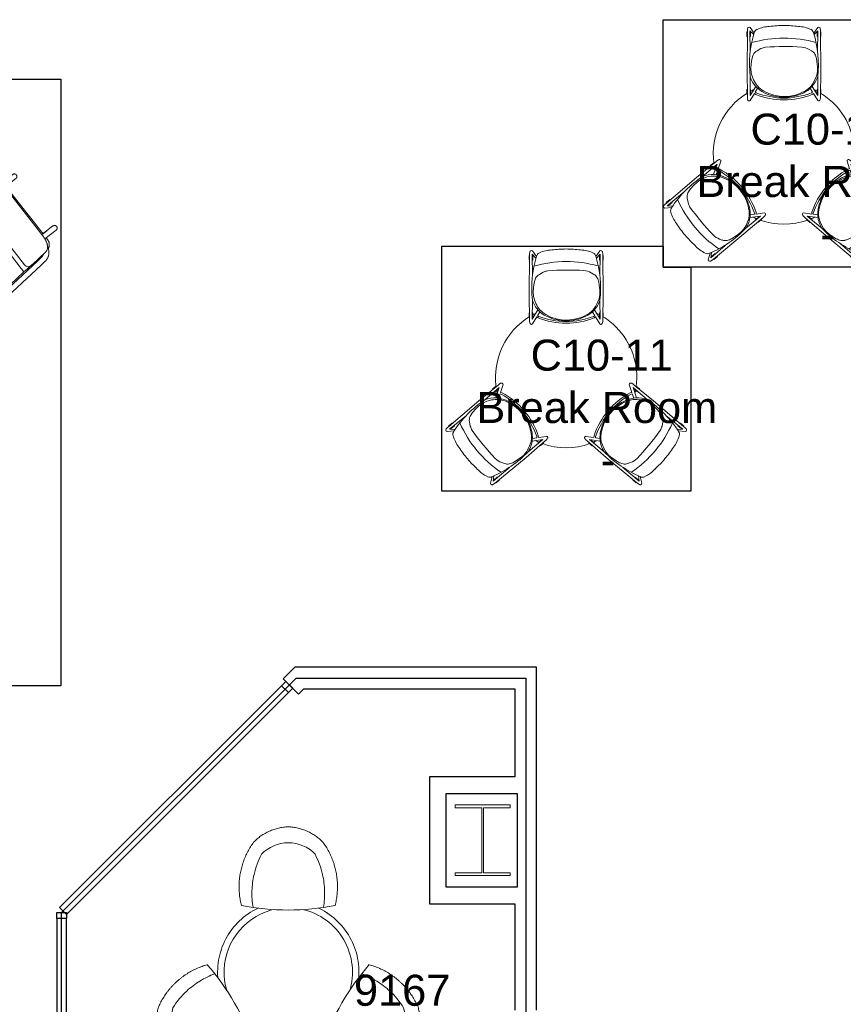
# Model space of a CAD drawing. Header units: inches. Extents: x -1 to 4727, y -3 to 1727.
# Tile 136 of 163: x 3144 to 3354, y 1120 to 1371. Entities that reach past the tile are written whole.
import ezdxf

# ---------------------------------------------------------------- set-up
doc = ezdxf.new("R2010")
doc.units = ezdxf.units.IN
doc.header["$LTSCALE"] = 42
doc.header["$MEASUREMENT"] = 0
doc.layers.get('0').update_dxf_attribs({"linetype": 'CONTINUOUS'})
for name, color, linetype in [('I-FURN', 8, 'CONTINUOUS'), ('I-FURN-CHAR', 9, 'CONTINUOUS'), ('I-GLAZ', 8, 'CONTINUOUS'), ('I-WALL', 8, 'CONTINUOUS'), ('Room Names & IDs', 7, 'CONTINUOUS'), ('S-COLS', 7, 'CONTINUOUS'), ('triLabelLayer', 7, 'CONTINUOUS'), ('triSpaceLayer', 7, 'CONTINUOUS')]:
    doc.layers.add(name, color=color, linetype=linetype)
doc.styles.add('PDF Helvetica', font='Helvetica.ttf')
doc.styles.get("Standard").update_dxf_attribs({"font": 'romans.shx'})

# ---------------------------------------------------------------- blocks, each defined once
blk = doc.blocks.new('Table - With Chairs - Round - 36_-2573516-FURNITURE PLAN - FLOOR 09 - EAST')
at = {"lineweight": 9}
for centre, start, end in [((-64.27, 39.4), 319.0923, 340.9077), ((72.22, 39.4), 199.0923, 220.9077), ((3.98, -78.81), 79.0923, 100.9077)]:
    blk.add_arc(centre, 63.02, start, end, dxfattribs=at)
for centre, major_axis, start_param, end_param in [((-16.54, 11.97), (-6.73, 6.22), 5.68358, 6.517561), ((24.49, 11.97), (6.73, 6.22), 6.048809, 6.88279), ((-16.64, 11.78), (-8.75, 2.72), 6.048809, 6.88279), ((24.6, 11.78), (8.75, 2.72), 5.68358, 6.517561), ((3.87, -23.75), (2.02, 8.94), 2.541988, 3.375969), ((4.08, -23.75), (-2.02, 8.94), 2.907216, 3.741198)]:
    blk.add_ellipse(centre, major_axis=major_axis, ratio=0.999075, start_param=start_param, end_param=end_param, dxfattribs=at)
for points, knots in [([(-28.06, 18.5), (-27.83, 18.85), (-27.35, 19.54), (-26.68, 20.33), (-26.1, 20.92), (-25.64, 21.34), (-25.17, 21.74), (-24.68, 22.12), (-24.17, 22.47), (-23.64, 22.79), (-23.1, 23.09), (-22.37, 23.46), (-21.43, 23.84), (-20.64, 24.08), (-20.24, 24.18)], [-1, -1, -1, -1, -0.875, -0.75, -0.6875, -0.625, -0.5625, -0.5, -0.4375, -0.375, -0.3125, -0.25, -0.125, 0, 0, 0, 0]), ([(-20.24, 24.18), (-19.77, 24.23), (-18.83, 24.3), (-17.43, 24.29), (-16.25, 24.2), (-15.32, 24.08), (-14.62, 23.96), (-13.93, 23.82), (-13.24, 23.65), (-12.56, 23.45), (-11.89, 23.23), (-11.23, 22.99), (-10.57, 22.72), (-9.92, 22.43), (-9.29, 22.11), (-8.67, 21.78), (-7.86, 21.29), (-6.87, 20.63), (-5.76, 19.76), (-5.06, 19.12), (-4.72, 18.79)], [-1, -1, -1, -1, -0.916667, -0.833333, -0.75, -0.708333, -0.666667, -0.625, -0.583333, -0.541667, -0.5, -0.458333, -0.416667, -0.375, -0.333333, -0.291667, -0.25, -0.166667, -0.083333, 0, 0, 0, 0]), ([(12.67, 18.79), (13.01, 19.12), (13.71, 19.76), (14.83, 20.63), (15.81, 21.29), (16.62, 21.78), (17.24, 22.11), (17.88, 22.43), (18.52, 22.72), (19.18, 22.99), (19.84, 23.23), (20.51, 23.45), (21.2, 23.65), (21.88, 23.82), (22.57, 23.96), (23.27, 24.08), (24.21, 24.2), (25.38, 24.29), (26.79, 24.3), (27.73, 24.23), (28.2, 24.18)], [-1, -1, -1, -1, -0.916667, -0.833333, -0.75, -0.708333, -0.666667, -0.625, -0.583333, -0.541667, -0.5, -0.458333, -0.416667, -0.375, -0.333333, -0.291667, -0.25, -0.166667, -0.083333, 0, 0, 0, 0]), ([(28.2, 24.18), (28.6, 24.08), (29.38, 23.84), (30.32, 23.46), (31.05, 23.09), (31.59, 22.79), (32.12, 22.47), (32.63, 22.12), (33.12, 21.74), (33.6, 21.34), (34.05, 20.92), (34.64, 20.33), (35.31, 19.54), (35.79, 18.85), (36.01, 18.5)], [-1, -1, -1, -1, -0.875, -0.75, -0.6875, -0.625, -0.5625, -0.5, -0.4375, -0.375, -0.3125, -0.25, -0.125, 0, 0, 0, 0]), ([(-5.77, 15.98), (-6.87, 16.88), (-9.23, 18.47), (-13.56, 20.28), (-16.76, 20.83), (-18.58, 20.9)], [-1, -1, -1, -1, -0.7, -0.4, 0, 0, 0, 0]), ([(13.72, 15.98), (14.82, 16.88), (17.18, 18.47), (21.51, 20.28), (24.71, 20.83), (26.54, 20.9)], [-1, -1, -1, -1, -0.7, -0.4, 0, 0, 0, 0]), ([(-29.07, 8.89), (-29.19, 9.28), (-29.37, 10.08), (-29.51, 11.09), (-29.56, 11.9), (-29.57, 12.52), (-29.55, 13.14), (-29.5, 13.75), (-29.42, 14.37), (-29.32, 14.98), (-29.18, 15.59), (-28.96, 16.39), (-28.61, 17.36), (-28.26, 18.12), (-28.06, 18.5)], [-1, -1, -1, -1, -0.875, -0.75, -0.6875, -0.625, -0.5625, -0.5, -0.4375, -0.375, -0.3125, -0.25, -0.125, 0, 0, 0, 0]), ([(36.01, 18.5), (36.21, 18.12), (36.56, 17.36), (36.91, 16.39), (37.13, 15.59), (37.27, 14.98), (37.38, 14.37), (37.46, 13.75), (37.51, 13.14), (37.52, 12.52), (37.51, 11.9), (37.46, 11.09), (37.33, 10.08), (37.14, 9.28), (37.03, 8.89)], [-1, -1, -1, -1, -0.875, -0.75, -0.6875, -0.625, -0.5625, -0.5, -0.4375, -0.375, -0.3125, -0.25, -0.125, 0, 0, 0, 0]), ([(-16.64, -1.87), (-17.1, -1.74), (-18, -1.45), (-19.32, -0.92), (-20.38, -0.4), (-21.2, 0.06), (-21.81, 0.43), (-22.4, 0.82), (-22.97, 1.24), (-23.54, 1.67), (-24.08, 2.12), (-24.6, 2.6), (-25.11, 3.09), (-25.6, 3.6), (-26.07, 4.13), (-26.52, 4.67), (-27.1, 5.42), (-27.76, 6.39), (-28.47, 7.61), (-28.88, 8.45), (-29.07, 8.89)], [-1, -1, -1, -1, -0.916667, -0.833333, -0.75, -0.708333, -0.666667, -0.625, -0.583333, -0.541667, -0.5, -0.458333, -0.416667, -0.375, -0.333333, -0.291667, -0.25, -0.166667, -0.083333, 0, 0, 0, 0]), ([(-14.73, 0.45), (-16.07, 0.95), (-18.62, 2.2), (-22.35, 5.04), (-24.43, 7.55), (-25.4, 9.09)], [-1, -1, -1, -1, -0.7, -0.4, 0, 0, 0, 0]), ([(22.68, 0.45), (24.02, 0.95), (26.58, 2.2), (30.31, 5.04), (32.38, 7.55), (33.35, 9.09)], [-1, -1, -1, -1, -0.7, -0.4, 0, 0, 0, 0]), ([(37.03, 8.89), (36.83, 8.45), (36.42, 7.61), (35.72, 6.39), (35.05, 5.42), (34.48, 4.67), (34.03, 4.13), (33.56, 3.6), (33.07, 3.09), (32.56, 2.6), (32.03, 2.12), (31.49, 1.67), (30.93, 1.24), (30.35, 0.82), (29.76, 0.43), (29.16, 0.06), (28.33, -0.4), (27.27, -0.92), (25.96, -1.45), (25.05, -1.74), (24.59, -1.87)], [-1, -1, -1, -1, -0.916667, -0.833333, -0.75, -0.708333, -0.666667, -0.625, -0.583333, -0.541667, -0.5, -0.458333, -0.416667, -0.375, -0.333333, -0.291667, -0.25, -0.166667, -0.083333, 0, 0, 0, 0]), ([(-4.85, -33.07), (-5.13, -32.68), (-5.66, -31.9), (-6.36, -30.68), (-6.87, -29.62), (-7.23, -28.75), (-7.48, -28.09), (-7.7, -27.42), (-7.89, -26.74), (-8.07, -26.05), (-8.21, -25.36), (-8.33, -24.66), (-8.43, -23.96), (-8.5, -23.25), (-8.54, -22.55), (-8.56, -21.84), (-8.55, -20.89), (-8.47, -19.71), (-8.27, -18.31), (-8.07, -17.38), (-7.95, -16.92)], [-1, -1, -1, -1, -0.916667, -0.833333, -0.75, -0.708333, -0.666667, -0.625, -0.583333, -0.541667, -0.5, -0.458333, -0.416667, -0.375, -0.333333, -0.291667, -0.25, -0.166667, -0.083333, 0, 0, 0, 0]), ([(-4.99, -16.42), (-5.22, -17.83), (-5.42, -20.67), (-4.82, -25.32), (-3.69, -28.37), (-2.84, -29.99)], [-1, -1, -1, -1, -0.7, -0.4, 0, 0, 0, 0]), ([(12.94, -16.42), (13.18, -17.83), (13.37, -20.67), (12.77, -25.32), (11.64, -28.37), (10.79, -29.99)], [-1, -1, -1, -1, -0.7, -0.4, 0, 0, 0, 0]), ([(15.9, -16.92), (16.02, -17.38), (16.22, -18.31), (16.42, -19.71), (16.5, -20.89), (16.51, -21.84), (16.49, -22.55), (16.45, -23.25), (16.38, -23.96), (16.28, -24.66), (16.16, -25.36), (16.02, -26.05), (15.85, -26.74), (15.65, -27.42), (15.43, -28.09), (15.18, -28.75), (14.82, -29.62), (14.31, -30.68), (13.61, -31.9), (13.09, -32.68), (12.81, -33.07)], [-1, -1, -1, -1, -0.916667, -0.833333, -0.75, -0.708333, -0.666667, -0.625, -0.583333, -0.541667, -0.5, -0.458333, -0.416667, -0.375, -0.333333, -0.291667, -0.25, -0.166667, -0.083333, 0, 0, 0, 0]), ([(3.98, -36.99), (3.55, -36.98), (2.72, -36.9), (1.7, -36.72), (0.9, -36.51), (0.3, -36.32), (-0.28, -36.11), (-0.85, -35.87), (-1.41, -35.61), (-1.95, -35.31), (-2.48, -35), (-3.17, -34.54), (-3.97, -33.92), (-4.57, -33.36), (-4.85, -33.07)], [-1, -1, -1, -1, -0.875, -0.75, -0.6875, -0.625, -0.5625, -0.5, -0.4375, -0.375, -0.3125, -0.25, -0.125, 0, 0, 0, 0]), ([(12.81, -33.07), (12.52, -33.36), (11.92, -33.92), (11.12, -34.54), (10.44, -35), (9.91, -35.31), (9.36, -35.61), (8.8, -35.87), (8.23, -36.11), (7.65, -36.32), (7.05, -36.51), (6.25, -36.72), (5.24, -36.9), (4.4, -36.98), (3.98, -36.99)], [-1, -1, -1, -1, -0.875, -0.75, -0.6875, -0.625, -0.5625, -0.5, -0.4375, -0.375, -0.3125, -0.25, -0.125, 0, 0, 0, 0])]:
    blk.add_open_spline(points, degree=3, knots=knots, dxfattribs=at)
blk = doc.blocks.new('Table - Dining - Round - 36_ DIAM DINING-V263-FURNITURE PLAN - FLOOR 09 - EAST')
at = {"lineweight": 9}
for start, end in [(121.8744, 124.6593), (117.5074, 118.1313), (67.2725, 70.5939), (25.3194, 64.7087), (127.2763, 180), (19.144, 22.7955), (180, 193.7003), (196.2687, 199.5628), (325.3068, 327.9664), (332.0899, 332.4483), (256.2075, 322.8127), (250.6692, 253.7096)]:
    blk.add_arc((0, 0), 18, start, end, dxfattribs=at)
blk = doc.blocks.new('Stool - Coalesse - Enea Lottus Sled - Bar - Default-2140659-FURNITURE PLAN - FLOOR 09 - EAST')
at = {"lineweight": 9}
for p, q in [((-7.58, 16.31), (-8.61, 17.76)), ((7.58, 16.31), (8.61, 17.76)), ((-9.44, 16.61), (-9.44, 15.43)), ((-9.31, 16.61), (-9.44, 16.61)), ((-9.44, 15.43), (-9.32, 15.43)), ((-9.31, 16.61), (-9.39, 6.58)), ((-9.25, 17.52), (-9.31, 17.02)), ((-9.31, 17.02), (-9.31, 16.61)), ((-8.69, 16.93), (-7.7, 15.94)), ((-8.59, 11.35), (-8.69, 16.93)), ((-8.66, 15.43), (-8.5, 15.43)), ((-8.5, 16.61), (-8.65, 16.61)), ((-8.5, 15.43), (-8.5, 16.61)), ((7.7, 15.95), (8.63, 16.89)), ((8.5, 16.61), (8.5, 15.43)), ((8.63, 16.61), (8.5, 16.61)), ((8.5, 15.43), (8.62, 15.43)), ((8.59, 11.35), (8.63, 16.89)), ((9.25, 17.52), (9.31, 17.02)), ((9.31, 17.02), (9.31, 16.61)), ((9.44, 16.61), (9.31, 16.61)), ((9.31, 16.61), (9.39, 6.58)), ((9.32, 15.43), (9.44, 15.43)), ((9.44, 15.43), (9.44, 16.61)), ((-8.17, 9.65), (-7.83, 10.78)), ((-6.83, 11.79), (-5.86, 12.35)), ((6.4, 12.16), (7.04, 11.78)), ((-8.41, 7.34), (-8.3, 8.46)), ((-8.3, 8.46), (-8.17, 9.65)), ((8.3, 9.78), (8.55, 7.74)), ((8.55, 7.74), (8.55, 6.63)), ((-9.39, 6.58), (-9.31, 0.16)), ((-8.63, 0.39), (-8.61, 5.25)), ((-8.31, 6.12), (-8.41, 7.34)), ((-8.02, 5.06), (-8.31, 6.12)), ((-7.72, 4.39), (-8.02, 5.06)), ((8.37, 5.59), (8, 4.58)), ((8.55, 6.63), (8.37, 5.59)), ((8.63, 0.39), (8.61, 5.25)), ((9.39, 6.58), (9.31, 0.16)), ((-7.18, 2.75), (-8.63, 0.39)), ((7.18, 2.75), (8.63, 0.39)), ((8, 4.58), (7.47, 3.61)), ((-9.44, 1.95), (-9.44, 0.8)), ((-9.33, 1.95), (-9.44, 1.95)), ((-9.44, 0.8), (-9.32, 0.8)), ((-9.31, 0.16), (-9.3, -0.12)), ((-8.63, 0.8), (-8.5, 0.8)), ((-8.5, 1.95), (-8.62, 1.95)), ((-8.6, -0.84), (-7.51, 0.93)), ((-8.5, 0.8), (-8.5, 1.95)), ((-7.51, 0.93), (-7.16, 0.67)), ((-7.31, 1.25), (-6.69, 2.26)), ((-7.06, 1.06), (-7.31, 1.25)), ((7.31, 1.25), (6.69, 2.26)), ((7.06, 1.06), (7.31, 1.25)), ((7.51, 0.93), (7.16, 0.67)), ((8.6, -0.84), (7.51, 0.93)), ((8.5, 1.95), (8.5, 0.8)), ((8.62, 1.95), (8.5, 1.95)), ((8.5, 0.8), (8.63, 0.8)), ((9.31, 0.16), (9.3, -0.12)), ((9.32, 0.8), (9.44, 0.8)), ((9.44, 1.95), (9.33, 1.95)), ((9.44, 0.8), (9.44, 1.95)), ((-9.3, -0.12), (-9.25, -0.58)), ((9.3, -0.12), (9.25, -0.58))]:
    blk.add_line(p, q, dxfattribs=at)
for centre, radius, start, end in [((-8.66, 17.3), 0.634, 133.8105, 160.2977), ((-8.85, 17.51), 0.35, 45.5206, 133.8105), ((-3.4, 9.81), 8.2, 91.8145, 114.5846), ((0.14, -11.17), 29.42, 90.2764, 97.4306), ((-0.14, -11.17), 29.42, 82.5694, 89.7236), ((3.4, 9.81), 8.2, 65.4154, 88.1855), ((8.85, 17.51), 0.35, 46.1895, 134.4794), ((8.66, 17.3), 0.634, 19.7023, 46.1895), ((19.13, 8.28), 27.9, 163.0203, 186.2343), ((-6.25, 16.03), 1.37, 114.5846, 167.9982), ((6.25, 16.03), 1.37, 12.0018, 65.4154), ((-19.13, 8.28), 27.9, 353.7657, 16.9797), ((0.06, -14.96), 30, 74.3296, 105.9746), ((-3.66, 7.05), 5.74, 100.2457, 112.5172), ((0.27, -51.72), 64.61, 86.2268, 94.4), ((4.29, 8.7), 4.05, 58.7315, 86.7142), ((-5.87, 9.85), 2.16, 116.3083, 154.6822), ((6.2, 10.04), 1.93, 27.5574, 64.2996), ((2.3, 8.36), 6.17, 13.3336, 24.6211), ((-1.94, 7.4), 7.01, 197.9148, 223.2393), ((1.94, 7.4), 7.01, 315.6637, 342.0852), ((-1.97, 6.97), 6.31, 204.0784, 239.7813), ((-1.94, 7.4), 7.01, 223.2393, 243.7884), ((2.81, 6.28), 5.38, 300.2986, 330.1716), ((0.01, 18.87), 19.56, 248.4732, 269.9564), ((0.96, 23.97), 24.27, 250.7204, 267.7427), ((0.08, 10.72), 10.58, 240.4217, 300.8994), ((-0.11, 11.12), 11.15, 243.7884, 270.559), ((0.11, 11.12), 11.15, 269.441, 296.2116), ((-0.96, 23.97), 24.27, 272.2573, 289.2796), ((-0.01, 18.87), 19.56, 270.0436, 291.5268), ((1.94, 7.4), 7.01, 296.2116, 315.6637), ((-8.61, -0.39), 0.674, 196.8757, 231.3749), ((-8.85, -0.63), 0.331, 238.946, 321.6559), ((8.85, -0.63), 0.331, 218.3441, 301.054), ((8.61, -0.39), 0.674, 308.6251, 343.1243)]:
    blk.add_arc(centre, radius, start, end, dxfattribs=at)
blk = doc.blocks.new('Stool - Coalesse - Enea Lottus Sled - Bar - Default-2141859-FURNITURE PLAN - FLOOR 09 - EAST')
at = {"lineweight": 9}
for p, q in [((-9.31, -0.16), (-9.3, 0.12)), ((-9.3, 0.12), (-9.25, 0.58)), ((-8.6, 0.84), (-7.51, -0.93)), ((8.6, 0.84), (7.51, -0.93)), ((9.3, 0.12), (9.25, 0.58)), ((9.31, -0.16), (9.3, 0.12)), ((-9.44, -0.8), (-9.32, -0.8)), ((-9.44, -1.95), (-9.44, -0.8)), ((-9.33, -1.95), (-9.44, -1.95)), ((-9.39, -6.58), (-9.31, -0.16)), ((-8.63, -0.39), (-8.61, -5.25)), ((-7.18, -2.75), (-8.63, -0.39)), ((-8.63, -0.8), (-8.5, -0.8)), ((-8.5, -1.95), (-8.62, -1.95)), ((-8.5, -0.8), (-8.5, -1.95)), ((-7.51, -0.93), (-7.16, -0.67)), ((-7.06, -1.06), (-7.31, -1.25)), ((-7.31, -1.25), (-6.69, -2.26)), ((7.31, -1.25), (6.69, -2.26)), ((7.06, -1.06), (7.31, -1.25)), ((7.51, -0.93), (7.16, -0.67)), ((7.18, -2.75), (8.63, -0.39)), ((8.5, -0.8), (8.63, -0.8)), ((8.5, -1.95), (8.5, -0.8)), ((8.62, -1.95), (8.5, -1.95)), ((8.63, -0.39), (8.61, -5.25)), ((9.39, -6.58), (9.31, -0.16)), ((9.32, -0.8), (9.44, -0.8)), ((9.44, -1.95), (9.33, -1.95)), ((9.44, -0.8), (9.44, -1.95)), ((-7.72, -4.39), (-8.02, -5.06)), ((8, -4.58), (7.47, -3.61)), ((8.37, -5.59), (8, -4.58)), ((-9.31, -16.61), (-9.39, -6.58)), ((-8.31, -6.12), (-8.41, -7.34)), ((-8.41, -7.34), (-8.3, -8.46)), ((-8.02, -5.06), (-8.31, -6.12)), ((8.55, -6.63), (8.37, -5.59)), ((8.55, -7.74), (8.55, -6.63)), ((9.31, -16.61), (9.39, -6.58)), ((-8.3, -8.46), (-8.17, -9.65)), ((-8.17, -9.65), (-7.83, -10.78)), ((8.3, -9.78), (8.55, -7.74)), ((-8.59, -11.35), (-8.69, -16.93)), ((-6.83, -11.79), (-5.86, -12.35)), ((6.4, -12.16), (7.04, -11.78)), ((8.59, -11.35), (8.63, -16.89)), ((-9.44, -15.43), (-9.32, -15.43)), ((-9.44, -16.61), (-9.44, -15.43)), ((-9.31, -16.61), (-9.44, -16.61)), ((-9.31, -17.02), (-9.31, -16.61)), ((-9.25, -17.52), (-9.31, -17.02)), ((-8.69, -16.93), (-7.7, -15.94)), ((-8.66, -15.43), (-8.5, -15.43)), ((-8.5, -16.61), (-8.65, -16.61)), ((-7.58, -16.31), (-8.61, -17.76)), ((-8.5, -15.43), (-8.5, -16.61)), ((7.58, -16.31), (8.61, -17.76)), ((7.7, -15.95), (8.63, -16.89)), ((8.5, -15.43), (8.62, -15.43)), ((8.5, -16.61), (8.5, -15.43)), ((8.63, -16.61), (8.5, -16.61)), ((9.25, -17.52), (9.31, -17.02)), ((9.44, -16.61), (9.31, -16.61)), ((9.31, -17.02), (9.31, -16.61)), ((9.32, -15.43), (9.44, -15.43)), ((9.44, -15.43), (9.44, -16.61))]:
    blk.add_line(p, q, dxfattribs=at)
for centre, radius, start, end in [((-8.61, 0.39), 0.674, 128.6251, 163.1243), ((-8.85, 0.63), 0.331, 38.3441, 121.054), ((0.01, -18.87), 19.56, 90.0436, 111.5268), ((0.96, -23.97), 24.27, 92.2573, 109.2796), ((-0.11, -11.12), 11.15, 89.441, 116.2116), ((-0.01, -18.87), 19.56, 68.4732, 89.9564), ((-0.96, -23.97), 24.27, 70.7204, 87.7427), ((0.11, -11.12), 11.15, 63.7884, 90.559), ((8.85, 0.63), 0.331, 58.946, 141.6559), ((8.61, 0.39), 0.674, 16.8757, 51.3749), ((-1.97, -6.97), 6.31, 120.2187, 155.9216), ((-1.94, -7.4), 7.01, 116.2116, 136.7607), ((0.08, -10.72), 10.58, 59.1006, 119.5783), ((1.94, -7.4), 7.01, 44.3363, 63.7884), ((2.81, -6.28), 5.38, 29.8284, 59.7014), ((1.94, -7.4), 7.01, 17.9148, 44.3363), ((-1.94, -7.4), 7.01, 136.7607, 162.0852), ((19.13, -8.28), 27.9, 173.7657, 196.9797), ((-19.13, -8.28), 27.9, 343.0203, 6.2343), ((2.3, -8.36), 6.17, 335.3789, 346.6664), ((-5.87, -9.85), 2.16, 205.3178, 243.6917), ((-3.66, -7.05), 5.74, 247.4828, 259.7543), ((4.29, -8.7), 4.05, 273.2858, 301.2685), ((6.2, -10.04), 1.93, 295.7004, 332.4426), ((0.06, 14.96), 30, 254.0254, 285.6704), ((0.27, 51.72), 64.61, 265.6, 273.7732), ((-8.66, -17.3), 0.634, 199.7023, 226.1895), ((-6.25, -16.03), 1.37, 192.0018, 245.4154), ((-3.4, -9.81), 8.2, 245.4154, 268.1855), ((3.4, -9.81), 8.2, 271.8145, 294.5846), ((6.25, -16.03), 1.37, 294.5846, 347.9982), ((8.66, -17.3), 0.634, 313.8105, 340.2977), ((-8.85, -17.51), 0.35, 226.1895, 314.4794), ((0.14, 11.17), 29.42, 262.5694, 269.7236), ((-0.14, 11.17), 29.42, 270.2764, 277.4306), ((8.85, -17.51), 0.35, 225.5206, 313.8105)]:
    blk.add_arc(centre, radius, start, end, dxfattribs=at)
blk = doc.blocks.new('Hightower_FOR NOW_Chair - Hightower_FOR NOW_Chair Gold-V265-FURNITURE PLAN - FLOOR 09 - EAST')
at = {"lineweight": 9}
for p, q in [((3.16, 13.67), (-16.96, 13.67)), ((3.16, 13.5), (-16.96, 13.5)), ((-23.29, 10.67), (-22.26, 8.06)), ((-22.51, 10.57), (-22.51, 10.6)), ((-22.51, 10.57), (-20.55, -11.78)), ((-21.95, 10.96), (-22.03, 11.17)), ((-19.18, -11.66), (-21.14, 10.69)), ((-20.68, 10.25), (-21.1, 10.25)), ((7.34, 10.69), (5.38, -11.66)), ((6.75, -11.78), (8.71, 10.57)), ((7.3, 10.25), (6.86, 10.25)), ((8.23, 11.17), (8.15, 10.96)), ((8.46, 8.06), (9.49, 10.67)), ((8.71, 10.57), (8.71, 10.6)), ((-21, 8.57), (-21.27, 9.25)), ((-20.98, 8.93), (-20.66, 8.93)), ((-20.71, 9.92), (-20.71, 9.89)), ((-20.71, 9.76), (-20.71, 9.72)), ((-20.7, 9.56), (-20.69, 9.48)), ((-20.7, 9.39), (-19.21, -7.19)), ((5.41, -7.19), (6.9, 9.39)), ((6.85, 8.93), (7.18, 8.93)), ((6.89, 9.48), (6.9, 9.56)), ((6.91, 9.89), (6.91, 9.92)), ((6.91, 9.72), (6.91, 9.76)), ((7.47, 9.24), (7.2, 8.57)), ((-19.21, -7.19), (-19.18, -7.21)), ((-19.18, -7.21), (-19.1, -7.22)), ((-18.97, -7.23), (-18.88, -7.24)), ((-18.65, -7.25), (-18.58, -7.25)), ((-18.57, -7.25), (-18.44, -7.26)), ((-18.44, -7.26), (-18.38, -7.26)), ((-18.33, -7.26), (-18.08, -7.26)), ((-18.08, -7.26), (4.28, -7.26)), ((-18.08, -7.26), (4.28, -7.26)), ((4.28, -7.26), (4.53, -7.26)), ((4.57, -7.26), (4.64, -7.26)), ((4.64, -7.26), (4.77, -7.25)), ((4.78, -7.25), (4.85, -7.25)), ((4.9, -7.25), (4.99, -7.24)), ((5.09, -7.24), (5.16, -7.23)), ((5.3, -7.22), (5.38, -7.21)), ((5.38, -7.21), (5.41, -7.19)), ((-19.02, -9.27), (-19.05, -9.49)), ((-19.05, -9.49), (-19.05, -9.95)), ((-19.05, -9.95), (-19.05, -10.03)), ((-19.05, -10.03), (-18.65, -14.68)), ((-18.94, -9.06), (-19.02, -9.27)), ((-18.62, -8.72), (-18.8, -8.88)), ((-17.93, -8.51), (-18.17, -8.53)), ((4.12, -8.51), (-17.92, -8.51)), ((4.12, -8.51), (-17.92, -8.51)), ((4.37, -8.53), (4.12, -8.51)), ((4.61, -8.6), (4.39, -8.53)), ((4.5, -8.56), (4.41, -8.54)), ((4.76, -8.68), (4.68, -8.64)), ((4.85, -14.68), (5.25, -10.03)), ((5.1, -9), (5.05, -8.94)), ((5.21, -9.25), (5.14, -9.06)), ((5.21, -9.23), (5.19, -9.18)), ((5.25, -9.49), (5.22, -9.27)), ((5.25, -9.95), (5.25, -9.49)), ((5.25, -10.03), (5.25, -9.95)), ((-20.55, -11.78), (-20.43, -13.13)), ((-19.06, -13.01), (-19.18, -11.66)), ((5.38, -11.66), (5.26, -13.01)), ((6.63, -13.13), (6.75, -11.78)), ((-16.45, -17.08), (-15.88, -17.08)), ((-15.89, -16.64), (-15.89, -20.3)), ((-15.88, -17.08), (-15.88, -18.44)), ((-14.91, -16.72), (1.11, -16.72)), ((-14.56, -17.08), (0.76, -17.08)), ((-14.56, -18.45), (-14.56, -17.08)), ((-14.55, -20.3), (-14.55, -16.71)), ((0.75, -16.71), (0.75, -20.3)), ((0.75, -17.13), (0.75, -18.45)), ((2.08, -17.08), (2.65, -17.08)), ((2.08, -18.44), (2.08, -17.08)), ((2.09, -20.3), (2.09, -16.64))]:
    blk.add_line(p, q, dxfattribs=at)
at = {"lineweight": 9, "flags": 128}
for points in [[(-16.96, 13.67), (-17.11, 13.67), (-17.26, 13.66), (-17.41, 13.64), (-17.56, 13.62), (-17.71, 13.6), (-17.85, 13.56), (-18, 13.52), (-18.14, 13.48), (-18.28, 13.43), (-18.42, 13.37), (-18.56, 13.31), (-18.69, 13.25), (-18.83, 13.18), (-18.95, 13.1), (-19.08, 13.02), (-19.2, 12.93), (-19.32, 12.84), (-19.43, 12.74), (-19.55, 12.64), (-19.65, 12.53), (-19.75, 12.43), (-19.85, 12.31), (-19.95, 12.19), (-20.03, 12.07), (-20.12, 11.95), (-20.2, 11.82), (-20.27, 11.69), (-20.34, 11.56), (-20.4, 11.42), (-20.46, 11.28), (-20.51, 11.14), (-20.56, 11), (-20.6, 10.85), (-20.63, 10.71), (-20.66, 10.56), (-20.68, 10.41), (-20.7, 10.26), (-20.71, 10.11), (-20.71, 9.97), (-20.71, 9.92)], [(-16.96, 13.5), (-17.11, 13.5), (-17.26, 13.49), (-17.41, 13.47), (-17.56, 13.45), (-17.71, 13.43), (-17.85, 13.39), (-18, 13.36), (-18.14, 13.31), (-18.28, 13.26), (-18.42, 13.21), (-18.56, 13.14), (-18.69, 13.08), (-18.83, 13.01), (-18.95, 12.93), (-19.08, 12.85), (-19.2, 12.76), (-19.32, 12.67), (-19.43, 12.57), (-19.55, 12.47), (-19.65, 12.37), (-19.75, 12.26), (-19.85, 12.14), (-19.95, 12.03), (-20.03, 11.9), (-20.12, 11.78), (-20.2, 11.65), (-20.27, 11.52), (-20.34, 11.39), (-20.4, 11.25), (-20.46, 11.11), (-20.51, 10.97), (-20.56, 10.83), (-20.6, 10.69), (-20.63, 10.54), (-20.66, 10.39), (-20.68, 10.24), (-20.7, 10.1), (-20.71, 9.95), (-20.71, 9.8), (-20.71, 9.76)], [(6.91, 9.92), (6.91, 10.07), (6.9, 10.22), (6.89, 10.37), (6.86, 10.52), (6.84, 10.67), (6.8, 10.82), (6.77, 10.96), (6.72, 11.1), (6.67, 11.24), (6.62, 11.38), (6.55, 11.52), (6.49, 11.65), (6.42, 11.79), (6.34, 11.91), (6.26, 12.04), (6.17, 12.16), (6.08, 12.28), (5.98, 12.39), (5.88, 12.51), (5.77, 12.61), (5.66, 12.71), (5.55, 12.81), (5.43, 12.9), (5.31, 12.99), (5.19, 13.08), (5.06, 13.15), (4.93, 13.23), (4.8, 13.3), (4.66, 13.36), (4.52, 13.42), (4.38, 13.47), (4.24, 13.51), (4.09, 13.55), (3.95, 13.59), (3.8, 13.62), (3.65, 13.64), (3.5, 13.65), (3.35, 13.66), (3.2, 13.67), (3.16, 13.67)], [(6.91, 9.76), (6.91, 9.91), (6.9, 10.06), (6.89, 10.2), (6.86, 10.35), (6.84, 10.5), (6.8, 10.65), (6.77, 10.79), (6.72, 10.93), (6.67, 11.08), (6.62, 11.22), (6.55, 11.35), (6.49, 11.49), (6.42, 11.62), (6.34, 11.75), (6.26, 11.87), (6.17, 11.99), (6.08, 12.11), (5.98, 12.23), (5.88, 12.34), (5.77, 12.44), (5.66, 12.55), (5.55, 12.64), (5.43, 12.74), (5.31, 12.82), (5.19, 12.91), (5.06, 12.99), (4.93, 13.06), (4.8, 13.13), (4.66, 13.19), (4.52, 13.25), (4.38, 13.3), (4.24, 13.34), (4.09, 13.38), (3.95, 13.42), (3.8, 13.45), (3.65, 13.47), (3.5, 13.49), (3.35, 13.5), (3.2, 13.5), (3.16, 13.5)], [(-22.66, 11.6), (-22.69, 11.6), (-22.72, 11.59), (-22.74, 11.59), (-22.77, 11.59), (-22.8, 11.58), (-22.82, 11.58), (-22.85, 11.57), (-22.87, 11.56), (-22.9, 11.55), (-22.92, 11.54), (-22.95, 11.53), (-22.97, 11.52), (-23, 11.51), (-23.02, 11.49), (-23.04, 11.48), (-23.06, 11.46), (-23.09, 11.45), (-23.11, 11.43), (-23.13, 11.41), (-23.14, 11.39), (-23.16, 11.37), (-23.18, 11.35), (-23.2, 11.33), (-23.21, 11.31), (-23.23, 11.29), (-23.24, 11.26), (-23.26, 11.24), (-23.27, 11.22), (-23.28, 11.19), (-23.29, 11.17), (-23.3, 11.14), (-23.31, 11.11), (-23.31, 11.09), (-23.32, 11.06), (-23.33, 11.04), (-23.33, 11.01), (-23.33, 10.98), (-23.34, 10.96), (-23.34, 10.93), (-23.34, 10.9), (-23.33, 10.87), (-23.33, 10.85), (-23.33, 10.82), (-23.32, 10.79), (-23.32, 10.77), (-23.31, 10.74), (-23.3, 10.71), (-23.29, 10.69), (-23.29, 10.67)], [(-22.03, 11.17), (-22.04, 11.2), (-22.05, 11.22), (-22.06, 11.24), (-22.08, 11.27), (-22.09, 11.29), (-22.11, 11.31), (-22.12, 11.34), (-22.14, 11.36), (-22.16, 11.38), (-22.18, 11.4), (-22.2, 11.42), (-22.22, 11.43), (-22.24, 11.45), (-22.26, 11.47), (-22.28, 11.48), (-22.3, 11.5), (-22.33, 11.51), (-22.35, 11.52), (-22.38, 11.54), (-22.4, 11.55), (-22.43, 11.56), (-22.45, 11.57), (-22.48, 11.57), (-22.5, 11.58), (-22.53, 11.59), (-22.56, 11.59), (-22.58, 11.59), (-22.61, 11.6), (-22.64, 11.6), (-22.66, 11.6)], [(-21.14, 10.69), (-21.16, 10.79), (-21.2, 10.86), (-21.25, 10.91), (-21.29, 10.94), (-21.32, 10.96), (-21.35, 10.97), (-21.37, 10.98), (-21.39, 10.99), (-21.41, 10.99), (-21.42, 10.99), (-21.44, 11), (-21.45, 11), (-21.47, 11), (-21.48, 11), (-21.49, 11), (-21.51, 11), (-21.52, 11.01), (-21.53, 11.01), (-21.55, 11.01), (-21.56, 11.01), (-21.57, 11.01), (-21.59, 11.01), (-21.6, 11.01), (-21.62, 11.01), (-21.63, 11.01), (-21.64, 11.01), (-21.66, 11.01), (-21.68, 11.01), (-21.69, 11.01), (-21.71, 11.01), (-21.72, 11.01), (-21.74, 11.01), (-21.75, 11), (-21.77, 11), (-21.79, 11), (-21.8, 11), (-21.82, 11), (-21.83, 11), (-21.85, 11), (-21.87, 11), (-21.88, 11), (-21.9, 10.99), (-21.91, 10.99), (-21.93, 10.99), (-21.95, 10.99), (-21.96, 10.99), (-21.98, 10.98), (-21.99, 10.98), (-22.01, 10.98), (-22.02, 10.98), (-22.04, 10.98), (-22.05, 10.97), (-22.07, 10.97), (-22.08, 10.97), (-22.1, 10.97), (-22.11, 10.96), (-22.13, 10.96), (-22.14, 10.96), (-22.15, 10.96), (-22.17, 10.95), (-22.18, 10.95), (-22.19, 10.95), (-22.21, 10.94), (-22.22, 10.94), (-22.23, 10.94), (-22.24, 10.93), (-22.26, 10.93), (-22.27, 10.92), (-22.29, 10.92), (-22.3, 10.91), (-22.32, 10.9), (-22.34, 10.89), (-22.36, 10.88), (-22.39, 10.86), (-22.42, 10.83), (-22.45, 10.78), (-22.49, 10.72), (-22.51, 10.63), (-22.51, 10.6)], [(7.34, 10.69), (7.36, 10.79), (7.4, 10.86), (7.45, 10.91), (7.49, 10.94), (7.52, 10.96), (7.55, 10.97), (7.57, 10.98), (7.59, 10.99), (7.61, 10.99), (7.62, 10.99), (7.64, 11), (7.65, 11), (7.66, 11), (7.68, 11), (7.69, 11), (7.71, 11), (7.72, 11.01), (7.73, 11.01), (7.75, 11.01), (7.76, 11.01), (7.77, 11.01), (7.79, 11.01), (7.8, 11.01), (7.82, 11.01), (7.83, 11.01), (7.84, 11.01), (7.86, 11.01), (7.87, 11.01), (7.89, 11.01), (7.91, 11.01), (7.92, 11.01), (7.94, 11.01), (7.95, 11), (7.97, 11), (7.98, 11), (8, 11), (8.02, 11), (8.03, 11), (8.05, 11), (8.07, 11), (8.08, 11), (8.1, 10.99), (8.11, 10.99), (8.13, 10.99), (8.15, 10.99), (8.16, 10.99), (8.18, 10.98), (8.19, 10.98), (8.21, 10.98), (8.22, 10.98), (8.24, 10.98), (8.25, 10.97), (8.27, 10.97), (8.28, 10.97), (8.3, 10.97), (8.31, 10.96), (8.33, 10.96), (8.34, 10.96), (8.35, 10.96), (8.37, 10.95), (8.38, 10.95), (8.39, 10.95), (8.4, 10.94), (8.42, 10.94), (8.43, 10.94), (8.44, 10.93), (8.46, 10.93), (8.47, 10.92), (8.49, 10.92), (8.5, 10.91), (8.52, 10.9), (8.54, 10.89), (8.56, 10.88), (8.59, 10.86), (8.62, 10.83), (8.65, 10.78), (8.69, 10.72), (8.71, 10.63), (8.71, 10.6)], [(8.86, 11.6), (8.84, 11.6), (8.81, 11.6), (8.78, 11.59), (8.75, 11.59), (8.73, 11.58), (8.7, 11.58), (8.68, 11.57), (8.65, 11.56), (8.62, 11.56), (8.6, 11.55), (8.57, 11.54), (8.55, 11.52), (8.53, 11.51), (8.5, 11.5), (8.48, 11.48), (8.46, 11.47), (8.44, 11.45), (8.42, 11.43), (8.4, 11.42), (8.38, 11.4), (8.36, 11.38), (8.34, 11.36), (8.32, 11.33), (8.31, 11.31), (8.29, 11.29), (8.28, 11.27), (8.26, 11.24), (8.25, 11.22), (8.24, 11.2), (8.23, 11.17)], [(9.49, 10.67), (9.5, 10.7), (9.51, 10.72), (9.51, 10.75), (9.52, 10.78), (9.53, 10.8), (9.53, 10.83), (9.53, 10.86), (9.53, 10.89), (9.54, 10.91), (9.54, 10.94), (9.53, 10.97), (9.53, 10.99), (9.53, 11.02), (9.52, 11.05), (9.52, 11.07), (9.51, 11.1), (9.5, 11.13), (9.5, 11.15), (9.49, 11.18), (9.47, 11.2), (9.46, 11.23), (9.45, 11.25), (9.44, 11.27), (9.42, 11.3), (9.41, 11.32), (9.39, 11.34), (9.37, 11.36), (9.36, 11.38), (9.34, 11.4), (9.32, 11.42), (9.3, 11.44), (9.28, 11.45), (9.25, 11.47), (9.23, 11.48), (9.21, 11.5), (9.19, 11.51), (9.16, 11.52), (9.14, 11.54), (9.11, 11.55), (9.09, 11.56), (9.06, 11.57), (9.04, 11.57), (9.01, 11.58), (8.98, 11.59), (8.96, 11.59), (8.93, 11.59), (8.9, 11.6), (8.88, 11.6), (8.86, 11.6)], [(-20.71, 9.89), (-20.71, 9.74), (-20.7, 9.59), (-20.7, 9.56)], [(-20.71, 9.72), (-20.71, 9.57), (-20.7, 9.43), (-20.7, 9.39)], [(6.9, 9.56), (6.91, 9.71), (6.91, 9.86), (6.91, 9.89)], [(6.9, 9.39), (6.91, 9.54), (6.91, 9.69), (6.91, 9.72)], [(-19.04, -10.04), (-19.08, -9.56), (-19.1, -9.21), (-19.13, -8.82), (-19.15, -8.43), (-19.18, -7.79), (-19.2, -7.34)], [(-19.07, -7.22), (-18.97, -7.23), (-18.91, -7.24)], [(-18.89, -7.24), (-18.79, -7.24), (-18.65, -7.25)], [(4.99, -7.24), (5.08, -7.24), (5.17, -7.23)], [(5.24, -10.04), (5.28, -9.56), (5.3, -9.21), (5.33, -8.82), (5.35, -8.43), (5.38, -7.79), (5.4, -7.34)], [(-17.92, -8.51), (-18.17, -8.53), (-18.41, -8.6), (-18.62, -8.72), (-18.8, -8.87), (-18.93, -9.06), (-19.02, -9.27)], [(5.12, -9.03), (5, -8.88), (4.82, -8.72), (4.64, -8.62)], [(4.96, -8.84), (4.92, -8.79), (4.87, -8.75)], [(-20.43, -13.13), (-20.42, -13.26), (-20.4, -13.38), (-20.38, -13.51), (-20.35, -13.63), (-20.31, -13.75), (-20.28, -13.88), (-20.23, -13.99), (-20.18, -14.11), (-20.13, -14.23), (-20.07, -14.34), (-20.01, -14.45), (-19.95, -14.56), (-19.88, -14.67), (-19.8, -14.77), (-19.72, -14.87), (-19.64, -14.96), (-19.55, -15.06), (-19.46, -15.15), (-19.37, -15.23), (-19.27, -15.31), (-19.17, -15.39), (-19.07, -15.47), (-18.96, -15.54), (-18.85, -15.6), (-18.74, -15.66), (-18.63, -15.72), (-18.51, -15.77), (-18.39, -15.82), (-18.27, -15.86), (-18.15, -15.9), (-18.03, -15.93), (-17.9, -15.96), (-17.84, -15.97)], [(-18.71, -13.92), (-18.74, -13.88), (-18.78, -13.82), (-18.82, -13.76), (-18.86, -13.7), (-18.89, -13.64), (-18.92, -13.57), (-18.95, -13.51), (-18.97, -13.44), (-18.99, -13.37), (-19.01, -13.3), (-19.03, -13.23), (-19.04, -13.16), (-19.05, -13.09), (-19.06, -13.02), (-19.06, -13.01)], [(-18.65, -14.68), (-18.63, -14.83), (-18.6, -14.97), (-18.55, -15.11), (-18.49, -15.24), (-18.43, -15.36), (-18.36, -15.48), (-18.28, -15.58), (-18.2, -15.67), (-18.11, -15.76), (-18.03, -15.84), (-17.94, -15.91), (-17.84, -15.98), (-17.75, -16.04), (-17.66, -16.1), (-17.56, -16.15), (-17.46, -16.2), (-17.36, -16.25), (-17.26, -16.3), (-17.16, -16.34), (-17.06, -16.38), (-16.95, -16.42), (-16.84, -16.45), (-16.73, -16.48), (-16.62, -16.51), (-16.51, -16.54), (-16.4, -16.56), (-16.28, -16.59), (-16.17, -16.61), (-16.05, -16.63), (-15.93, -16.65), (-15.81, -16.66), (-15.69, -16.68), (-15.57, -16.69), (-15.45, -16.7), (-15.33, -16.71), (-15.21, -16.71), (-15.08, -16.72), (-14.96, -16.72), (-14.91, -16.72)], [(4.85, -14.68), (4.83, -14.83), (4.8, -14.97), (4.75, -15.11), (4.69, -15.24), (4.63, -15.36), (4.56, -15.48), (4.48, -15.58), (4.4, -15.67), (4.31, -15.76), (4.22, -15.84), (4.14, -15.91), (4.04, -15.98), (3.95, -16.04), (3.86, -16.1), (3.76, -16.15), (3.66, -16.2), (3.56, -16.25), (3.46, -16.3), (3.36, -16.34), (3.26, -16.38), (3.15, -16.42), (3.04, -16.45), (2.93, -16.48), (2.82, -16.51), (2.71, -16.54), (2.6, -16.56), (2.48, -16.59), (2.37, -16.61), (2.25, -16.63), (2.13, -16.65), (2.01, -16.66), (1.89, -16.68), (1.77, -16.69), (1.65, -16.7), (1.53, -16.71), (1.41, -16.71), (1.28, -16.72), (1.16, -16.72), (1.11, -16.72)], [(4.02, -15.97), (4.09, -15.96), (4.21, -15.93), (4.34, -15.9), (4.46, -15.87), (4.58, -15.82), (4.7, -15.78), (4.81, -15.72), (4.93, -15.67), (5.04, -15.61), (5.15, -15.54), (5.26, -15.47), (5.36, -15.4), (5.46, -15.32), (5.56, -15.24), (5.65, -15.16), (5.74, -15.07), (5.83, -14.97), (5.91, -14.88), (5.99, -14.78), (6.07, -14.68), (6.14, -14.57), (6.21, -14.46), (6.27, -14.35), (6.33, -14.24), (6.38, -14.12), (6.43, -14.01), (6.47, -13.89), (6.51, -13.77), (6.54, -13.65), (6.57, -13.52), (6.6, -13.4), (6.62, -13.27), (6.63, -13.15), (6.63, -13.13)], [(5.26, -13.01), (5.26, -13.08), (5.24, -13.15), (5.23, -13.22), (5.22, -13.29), (5.2, -13.36), (5.17, -13.43), (5.15, -13.5), (5.12, -13.56), (5.09, -13.63), (5.06, -13.69), (5.03, -13.76), (4.99, -13.82), (4.95, -13.88), (4.91, -13.92)], [(-18.32, -15.86), (-18.28, -15.93), (-18.25, -16), (-18.21, -16.08), (-18.16, -16.14), (-18.12, -16.21), (-18.07, -16.28), (-18.02, -16.34), (-17.97, -16.4), (-17.91, -16.46), (-17.85, -16.52), (-17.79, -16.57), (-17.73, -16.63), (-17.67, -16.68), (-17.6, -16.72), (-17.53, -16.77), (-17.46, -16.81), (-17.39, -16.85), (-17.32, -16.89), (-17.25, -16.92), (-17.17, -16.95), (-17.09, -16.98), (-17.02, -17), (-16.94, -17.02), (-16.86, -17.04), (-16.78, -17.05), (-16.7, -17.06), (-16.62, -17.07), (-16.54, -17.08), (-16.46, -17.08), (-16.45, -17.08)], [(2.65, -17.08), (2.73, -17.08), (2.81, -17.07), (2.9, -17.07), (2.98, -17.05), (3.06, -17.04), (3.13, -17.02), (3.21, -17), (3.29, -16.98), (3.37, -16.95), (3.44, -16.92), (3.52, -16.89), (3.59, -16.85), (3.66, -16.81), (3.73, -16.77), (3.8, -16.73), (3.86, -16.68), (3.93, -16.63), (3.99, -16.58), (4.05, -16.52), (4.11, -16.46), (4.16, -16.41), (4.22, -16.34), (4.27, -16.28), (4.32, -16.22), (4.36, -16.15), (4.4, -16.08), (4.44, -16.01), (4.48, -15.94), (4.51, -15.86)], [(-15.89, -20.3), (-15.89, -20.33), (-15.88, -20.36), (-15.88, -20.38), (-15.88, -20.41), (-15.87, -20.44), (-15.87, -20.46), (-15.86, -20.49), (-15.85, -20.51), (-15.84, -20.54), (-15.83, -20.56), (-15.82, -20.59), (-15.81, -20.61), (-15.8, -20.64), (-15.78, -20.66), (-15.77, -20.68), (-15.75, -20.7), (-15.74, -20.72), (-15.72, -20.74), (-15.7, -20.76), (-15.68, -20.78), (-15.66, -20.8), (-15.64, -20.82), (-15.62, -20.83), (-15.6, -20.85), (-15.58, -20.86), (-15.55, -20.88), (-15.53, -20.89), (-15.51, -20.9), (-15.48, -20.91), (-15.46, -20.92), (-15.43, -20.93), (-15.41, -20.94), (-15.38, -20.95), (-15.36, -20.95), (-15.33, -20.96), (-15.3, -20.96), (-15.28, -20.96), (-15.25, -20.96), (-15.23, -20.97), (-15.22, -20.97)], [(-15.22, -20.97), (-15.19, -20.97), (-15.17, -20.96), (-15.14, -20.96), (-15.11, -20.96), (-15.09, -20.95), (-15.06, -20.95), (-15.04, -20.94), (-15.01, -20.93), (-14.99, -20.92), (-14.96, -20.91), (-14.94, -20.9), (-14.91, -20.89), (-14.89, -20.88), (-14.87, -20.87), (-14.85, -20.85), (-14.82, -20.84), (-14.8, -20.82), (-14.78, -20.8), (-14.76, -20.79), (-14.74, -20.77), (-14.73, -20.75), (-14.71, -20.73), (-14.69, -20.71), (-14.68, -20.69), (-14.66, -20.67), (-14.65, -20.64), (-14.63, -20.62), (-14.62, -20.6), (-14.61, -20.57), (-14.6, -20.55), (-14.59, -20.52), (-14.58, -20.5), (-14.57, -20.47), (-14.57, -20.44), (-14.56, -20.42), (-14.56, -20.39), (-14.55, -20.36), (-14.55, -20.34), (-14.55, -20.31), (-14.55, -20.3)], [(0.75, -20.3), (0.75, -20.33), (0.75, -20.36), (0.76, -20.38), (0.76, -20.41), (0.76, -20.44), (0.77, -20.46), (0.78, -20.49), (0.79, -20.51), (0.8, -20.54), (0.81, -20.56), (0.82, -20.59), (0.83, -20.61), (0.84, -20.64), (0.86, -20.66), (0.87, -20.68), (0.89, -20.7), (0.9, -20.72), (0.92, -20.74), (0.94, -20.76), (0.96, -20.78), (0.98, -20.8), (1, -20.82), (1.02, -20.83), (1.04, -20.85), (1.06, -20.86), (1.08, -20.88), (1.11, -20.89), (1.13, -20.9), (1.16, -20.91), (1.18, -20.92), (1.2, -20.93), (1.23, -20.94), (1.26, -20.95), (1.28, -20.95), (1.31, -20.96), (1.33, -20.96), (1.36, -20.96), (1.39, -20.96), (1.41, -20.97), (1.42, -20.97)], [(1.42, -20.97), (1.44, -20.97), (1.47, -20.96), (1.5, -20.96), (1.52, -20.96), (1.55, -20.95), (1.58, -20.95), (1.6, -20.94), (1.63, -20.93), (1.65, -20.92), (1.68, -20.91), (1.7, -20.9), (1.72, -20.89), (1.75, -20.88), (1.77, -20.87), (1.79, -20.85), (1.81, -20.84), (1.83, -20.82), (1.85, -20.8), (1.87, -20.79), (1.89, -20.77), (1.91, -20.75), (1.93, -20.73), (1.95, -20.71), (1.96, -20.69), (1.98, -20.67), (1.99, -20.64), (2.01, -20.62), (2.02, -20.6), (2.03, -20.57), (2.04, -20.55), (2.05, -20.52), (2.06, -20.5), (2.06, -20.47), (2.07, -20.44), (2.08, -20.42), (2.08, -20.39), (2.08, -20.36), (2.09, -20.34), (2.09, -20.31), (2.09, -20.3)]]:
    blk.add_lwpolyline(points, dxfattribs=at)
blk = doc.blocks.new('W-Wide Flange-Column - W14X120-2731369-FURNITURE PLAN - FLOOR 09 - EAST')
at = {"lineweight": 18}
for p, q in [((7, 9), (-7, 9)), ((-7, 9), (-7, 8.29)), ((-7, 8.29), (-0.22, 8.29)), ((-0.22, 8.29), (-0.22, -8.29)), ((0.22, -8.29), (0.22, 8.29)), ((0.22, 8.29), (7, 8.29)), ((7, 8.29), (7, 9)), ((-0.22, -8.29), (-7, -8.29)), ((-7, -8.29), (-7, -9)), ((-7, -9), (7, -9)), ((7, -8.29), (0.22, -8.29)), ((7, -9), (7, -8.29))]:
    blk.add_line(p, q, dxfattribs=at)
blk = doc.blocks.new('columns')
at = {"layer": 'S-COLS'}
blk.add_blockref('W-Wide Flange-Column - W14X120-2731369-FURNITURE PLAN - FLOOR 09 - EAST', (3729.63, 742), dxfattribs=at)

msp = doc.modelspace()

# ---------------------------------------------------------------- linework, layer by layer
at = {"layer": 'I-FURN', "lineweight": 9, "flags": 128}
for points in [[(3203.47, 1144.02), (3202.85, 1143.65), (3202.25, 1143.25), (3201.66, 1142.83), (3201.1, 1142.39), (3200.55, 1141.92), (3200.02, 1141.44), (3199.51, 1140.93), (3199.02, 1140.4), (3198.55, 1139.85), (3198.11, 1139.29), (3197.68, 1138.7), (3197.28, 1138.1), (3196.91, 1137.49), (3196.56, 1136.86), (3196.24, 1136.22), (3195.94, 1135.56), (3195.67, 1134.9), (3195.42, 1134.22), (3195.2, 1133.53), (3195.01, 1132.84), (3194.85, 1132.14), (3194.72, 1131.43), (3194.61, 1130.72), (3194.53, 1130), (3194.49, 1129.28), (3194.47, 1128.56), (3194.47, 1127.84), (3194.51, 1127.12), (3194.53, 1126.96)], [(3204.78, 1144.7), (3204.44, 1144.55), (3203.8, 1144.21), (3203.47, 1144.02)], [(3230.4, 1126.96), (3230.45, 1127.58), (3230.46, 1128.3), (3230.46, 1129.02), (3230.42, 1129.74), (3230.35, 1130.46), (3230.26, 1131.17), (3230.13, 1131.88), (3229.98, 1132.59), (3229.8, 1133.28), (3229.59, 1133.97), (3229.36, 1134.65), (3229.09, 1135.32), (3228.81, 1135.98), (3228.49, 1136.63), (3228.15, 1137.26), (3227.78, 1137.88), (3227.39, 1138.49), (3226.98, 1139.08), (3226.54, 1139.65), (3226.08, 1140.2), (3225.6, 1140.74), (3225.1, 1141.25), (3224.58, 1141.75), (3224.03, 1142.22), (3223.47, 1142.68), (3222.89, 1143.1), (3222.3, 1143.51), (3221.69, 1143.89), (3221.06, 1144.25), (3220.42, 1144.58), (3220.15, 1144.7)]]:
    msp.add_lwpolyline(points, dxfattribs=at)
at = {"layer": 'I-FURN', "lineweight": 9}
for radius, start, end in [(16.35, 102.5215, 120), (16.35, 342.5215, 77.4785), (16.35, 120, 197.4785), (18, 56.0526, 57.4037), (18, 50.8077, 51.3158), (18, 145.3518, 148.4211)]:
    msp.add_arc((3212.47, 1128.43), radius, start, end, dxfattribs=at)
at = {"layer": 'I-GLAZ', "lineweight": 18}
for p, q in [((3213.62, 1200.71), (3211.85, 1202.47)), ((3156, 1143.61), (3153.5, 1143.61)), ((3153.5, 1143.61), (3153.5, 1142.05)), ((3153.5, 1142.05), (3156, 1142.05)), ((3156, 1142.05), (3156, 1143.61))]:
    msp.add_line(p, q, dxfattribs=at)
at = {"layer": 'I-GLAZ', "lineweight": 9}
for p, q in [((3153.5, 1142.05), (3153.5, 1109.05)), ((3156, 1142.05), (3156, 1109.05))]:
    msp.add_line(p, q, dxfattribs=at)
at = {"layer": 'I-GLAZ'}
for points in [[(3210.74, 1201.37), (3211.85, 1202.47), (3213.62, 1200.71), (3212.51, 1199.6), (3210.74, 1201.37)], [(3210.74, 1201.37), (3212.51, 1199.6), (3156, 1143.09), (3154.23, 1144.86), (3210.74, 1201.37)]]:
    msp.add_lwpolyline(points, dxfattribs=at)
for points in [[(3153.5, 1143.61), (3156, 1143.61), (3156, 1142.05), (3153.5, 1142.05)], [(3156, 1142.05), (3153.5, 1142.05), (3153.5, 1081.06), (3156, 1081.06)]]:
    msp.add_lwpolyline(points, close=True, dxfattribs=at)
at = {"layer": 'I-WALL'}
for p, q in [((3214.12, 1206.06), (3211.19, 1203.13)), ((3275.68, 1206.06), (3214.12, 1206.06)), ((3275.68, 1118.75), (3275.68, 1206.06)), ((3211.19, 1203.13), (3215.08, 1199.24)), ((3215.08, 1199.24), (3216.39, 1200.56)), ((3216.39, 1200.56), (3270.18, 1200.56)), ((3270.18, 1200.56), (3270.18, 1178.19)), ((3248.43, 1178.19), (3248.43, 1145.81)), ((3270.18, 1178.19), (3248.43, 1178.19)), ((3252.68, 1150.06), (3252.68, 1173.94)), ((3252.68, 1173.94), (3270.8, 1173.94)), ((3270.8, 1173.94), (3270.8, 1150.06)), ((3270.8, 1150.06), (3252.68, 1150.06)), ((3248.43, 1145.81), (3270.18, 1145.81)), ((3270.18, 1145.81), (3270.18, 1118.75))]:
    msp.add_line(p, q, dxfattribs=at)
at = {"layer": 'triSpaceLayer'}
for points in [[(3307.98, 1371.03), (3370.22, 1371.03), (3370.22, 1307.98), (3307.98, 1307.98)], [(2969.92, 1355.92), (3154.54, 1355.92), (3154.54, 1201.36), (2969.92, 1201.36)], [(3251.59, 1313.32), (3307.98, 1313.32), (3307.98, 1307.98), (3314.96, 1307.98), (3314.96, 1250.91), (3251.59, 1250.91)], [(3214.45, 1203.31), (3272.93, 1203.31), (3272.93, 1079.75), (3270.18, 1079.75), (3270.18, 1079.5), (3154.75, 1079.5), (3154.75, 1143.61)]]:
    msp.add_lwpolyline(points, close=True, dxfattribs=at)

# ---------------------------------------------------------------- block references
at = {"layer": 'I-FURN', "rotation": 225.0000000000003}
for p in [(3338.7, 1336.92), (3283.24, 1279.99)]:
    msp.add_blockref('Table - Dining - Round - 36_ DIAM DINING-V263-FURNITURE PLAN - FLOOR 09 - EAST', p, dxfattribs=at)
at = {"layer": 'I-FURN-CHAR'}
for p in [(3338.7, 1351.3), (3283.24, 1294.37)]:
    msp.add_blockref('Stool - Coalesse - Enea Lottus Sled - Bar - Default-2140659-FURNITURE PLAN - FLOOR 09 - EAST', p, dxfattribs=at)
for name, p, rotation in [('Hightower_FOR NOW_Chair - Hightower_FOR NOW_Chair Gold-V265-FURNITURE PLAN - FLOOR 09 - EAST', (3127.58, 1317.46), 128.0000000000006), ('Stool - Coalesse - Enea Lottus Sled - Bar - Default-2141859-FURNITURE PLAN - FLOOR 09 - EAST', (3327.51, 1327.87), 310.0000000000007), ('Stool - Coalesse - Enea Lottus Sled - Bar - Default-2140659-FURNITURE PLAN - FLOOR 09 - EAST', (3349.89, 1327.87), 229.9999999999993), ('Stool - Coalesse - Enea Lottus Sled - Bar - Default-2141859-FURNITURE PLAN - FLOOR 09 - EAST', (3272.05, 1270.94), 310.0000000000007), ('Stool - Coalesse - Enea Lottus Sled - Bar - Default-2140659-FURNITURE PLAN - FLOOR 09 - EAST', (3294.43, 1270.94), 229.9999999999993), ('Table - With Chairs - Round - 36_-2573516-FURNITURE PLAN - FLOOR 09 - EAST', (3210.48, 1131.88), 299.9999999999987)]:
    msp.add_blockref(name, p, dxfattribs=dict(at, rotation=rotation))
at = {"layer": 'S-COLS'}
msp.add_blockref('columns', (-467.63, 420), dxfattribs=at)

# ---------------------------------------------------------------- texts
at = {"layer": 'Room Names & IDs', "attachment_point": 4, "style": 'PDF Helvetica'}
for s, insert, char_height in [('C10-12', (3330.19, 1343.09), 7.902), ('Break Room', (3316.38, 1329.76), 7.902), ('-', (3348.03, 1316.43), 7.9), ('C10-11', (3274.19, 1285.52), 7.902), ('Break Room', (3260.37, 1272.19), 7.902), ('-', (3292.03, 1258.86), 7.9), ('9167', (3229.19, 1123.73), 7.902)]:
    msp.add_mtext(s, dxfattribs=dict(at, insert=insert, char_height=char_height))
at = {"layer": 'triLabelLayer', "color": 7, "char_height": 10, "attachment_point": 5}
for insert in [(3339.1, 1339.5), (3283.28, 1282.12), (3232.62, 1120.85)]:
    msp.add_mtext('{\\fSansSerif;\\H0.01;}', dxfattribs=dict(at, insert=insert))

doc.saveas('drawing.dxf')
